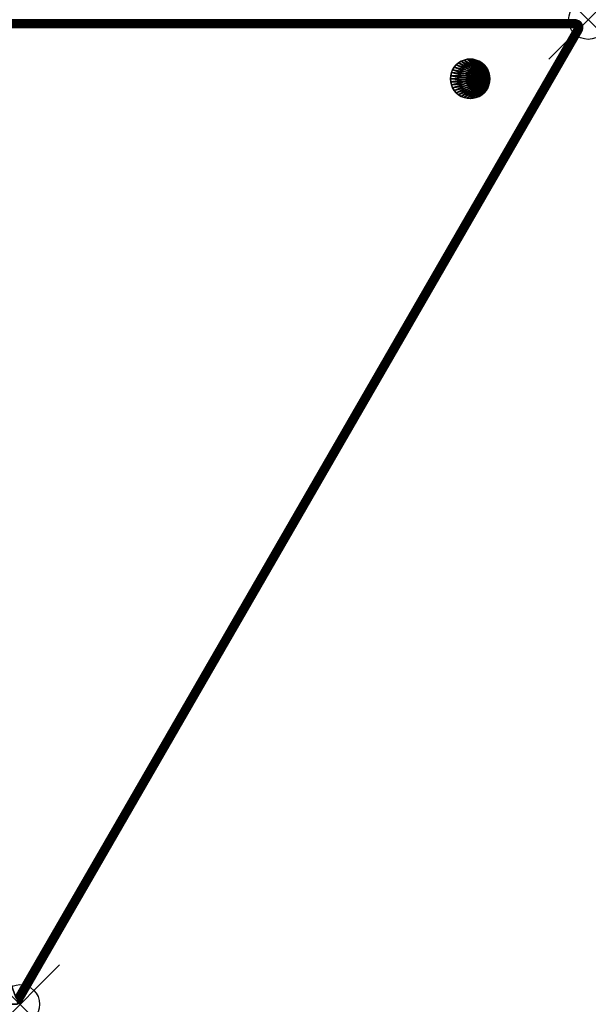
# Model space of a CAD drawing. Extents: x -14.4 to 23.6, y -25 to 0.
# Tile 2 of 2: x 9.1 to 23.6, y -25 to 0. Entities that reach past the tile are written whole.
import ezdxf

# ---------------------------------------------------------------- set-up
doc = ezdxf.new("R2010")
doc.units = 0
doc.header["$MEASUREMENT"] = 0
doc.header["$PDMODE"] = 35
doc.header["$PDSIZE"] = 1
for name, color, linetype in [('A-FURN-3-NODE', 7, 'Continuous'), ('A-FURN-3-ST-GD', 252, 'Continuous'), ('A-FURN-3-ST-SI', 160, 'Continuous'), ('A-FURN-3-ST-TP', 150, 'Continuous')]:
    doc.layers.add(name, color=color, linetype=linetype)

msp = doc.modelspace()

# ---------------------------------------------------------------- linework, layer by layer
at = {"layer": 'A-FURN-3-NODE'}
for p in [(23.566, 0), (9.132, -25)]:
    msp.add_point(p, dxfattribs=at)

# ---------------------------------------------------------------- meshes
at = {"layer": 'A-FURN-3-ST-GD'}
mesh = msp.add_polyface(dxfattribs=at)
corners = [(21.012, -1.727), (21.042, -1.655), (21.06, -1.578), (20.971, -1.794), (20.92, -1.854), (20.86, -1.905), (20.793, -1.946), (20.721, -1.976), (20.644, -1.994), (20.566, -2), (20.488, -1.994), (20.412, -1.976), (20.339, -1.946), (20.272, -1.905), (20.213, -1.854), (20.162, -1.794), (20.121, -1.727), (20.091, -1.655), (20.072, -1.578), (20.066, -1.5), (20.072, -1.422), (20.091, -1.345), (20.121, -1.273), (20.162, -1.206), (20.213, -1.146), (20.272, -1.095), (20.339, -1.054), (20.412, -1.024), (20.488, -1.006), (20.566, -1), (20.644, -1.006), (20.721, -1.024), (20.793, -1.054), (20.86, -1.095), (20.92, -1.146), (20.971, -1.206), (21.012, -1.273), (21.042, -1.345), (21.06, -1.422), (21.066, -1.5), (21.06, -1.422, 0.55), (21.066, -1.5, 0.55), (21.06, -1.578, 0.55), (21.042, -1.655, 0.55), (21.012, -1.727, 0.55), (20.971, -1.794, 0.55), (20.92, -1.854, 0.55), (20.86, -1.905, 0.55), (20.793, -1.946, 0.55), (20.721, -1.976, 0.55), (20.644, -1.994, 0.55), (20.566, -2, 0.55), (20.488, -1.994, 0.55), (20.412, -1.976, 0.55), (20.339, -1.946, 0.55), (20.272, -1.905, 0.55), (20.213, -1.854, 0.55), (20.162, -1.794, 0.55), (20.121, -1.727, 0.55), (20.091, -1.655, 0.55), (20.072, -1.578, 0.55), (20.066, -1.5, 0.55), (20.072, -1.422, 0.55), (20.091, -1.345, 0.55), (20.121, -1.273, 0.55), (20.162, -1.206, 0.55), (20.213, -1.146, 0.55), (20.272, -1.095, 0.55), (20.339, -1.054, 0.55), (20.412, -1.024, 0.55), (20.488, -1.006, 0.55), (20.566, -1, 0.55), (20.644, -1.006, 0.55), (20.721, -1.024, 0.55), (20.793, -1.054, 0.55), (20.86, -1.095, 0.55), (20.92, -1.146, 0.55), (20.971, -1.206, 0.55), (21.012, -1.273, 0.55), (21.042, -1.345, 0.55)]
mesh.append_faces([[corners[k] for k in face] for face in [(2, 39, 41), (2, 41, 42), (42, 43, 1), (42, 1, 2), (0, 1, 43), (0, 43, 44), (3, 0, 44), (3, 44, 45), (45, 46, 4), (45, 4, 3), (5, 4, 46), (5, 46, 47), (47, 48, 6), (47, 6, 5), (7, 6, 48), (7, 48, 49), (8, 7, 49), (8, 49, 50), (50, 51, 9), (50, 9, 8), (10, 9, 51), (10, 51, 52), (52, 53, 11), (52, 11, 10), (12, 11, 53), (12, 53, 54), (13, 12, 54), (13, 54, 55), (55, 56, 14), (55, 14, 13), (15, 14, 56), (15, 56, 57), (57, 58, 16), (57, 16, 15), (17, 16, 58), (17, 58, 59), (18, 17, 59), (18, 59, 60), (62, 63, 21), (62, 21, 20), (20, 19, 61), (20, 61, 62), (19, 18, 60), (19, 60, 61), (22, 21, 63), (22, 63, 64), (23, 22, 64), (23, 64, 65), (65, 66, 24), (65, 24, 23), (25, 24, 66), (25, 66, 67), (67, 68, 26), (67, 26, 25), (27, 26, 68), (27, 68, 69), (28, 27, 69), (28, 69, 70), (70, 71, 29), (70, 29, 28), (30, 29, 71), (30, 71, 72), (72, 73, 31), (72, 31, 30), (32, 31, 73), (32, 73, 74), (33, 32, 74), (33, 74, 75), (75, 76, 34), (75, 34, 33), (35, 34, 76), (35, 76, 77), (77, 78, 36), (77, 36, 35), (37, 36, 78), (37, 78, 79), (38, 37, 79), (38, 79, 40), (40, 41, 39), (40, 39, 38)]])
mesh.append_faces([[corners[k] for k in face] for face in [(2, 38, 39)]], dxfattribs={"vtx0": -1})
mesh.append_faces([[corners[k] for k in face] for face in [(2, 0, 3), (2, 3, 4), (2, 4, 5), (2, 5, 6), (2, 6, 7), (2, 7, 8), (2, 8, 9), (2, 9, 10), (2, 10, 11), (2, 11, 12), (2, 12, 13), (2, 13, 14), (2, 14, 15), (2, 15, 16), (2, 16, 17), (2, 17, 18), (2, 18, 19), (2, 19, 20), (2, 20, 21), (2, 21, 22), (2, 22, 23), (2, 23, 24), (2, 24, 25), (2, 25, 26), (2, 26, 27), (2, 27, 28), (2, 28, 29), (2, 29, 30), (2, 30, 31), (2, 31, 32), (2, 32, 33), (2, 33, 34), (2, 34, 35), (2, 35, 36), (2, 36, 37), (2, 37, 38)]], dxfattribs={"vtx0": -1, "vtx2": -1})
mesh.append_faces([[corners[k] for k in face] for face in [(79, 78, 40)]], dxfattribs={"vtx1": -1})
mesh.append_faces([[corners[k] for k in face] for face in [(43, 42, 40), (44, 43, 40), (45, 44, 40), (46, 45, 40), (47, 46, 40), (48, 47, 40), (49, 48, 40), (50, 49, 40), (51, 50, 40), (52, 51, 40), (53, 52, 40), (54, 53, 40), (55, 54, 40), (56, 55, 40), (57, 56, 40), (58, 57, 40), (59, 58, 40), (60, 59, 40), (61, 60, 40), (62, 61, 40), (63, 62, 40), (64, 63, 40), (65, 64, 40), (66, 65, 40), (67, 66, 40), (68, 67, 40), (69, 68, 40), (70, 69, 40), (71, 70, 40), (72, 71, 40), (73, 72, 40), (74, 73, 40), (75, 74, 40), (76, 75, 40), (77, 76, 40), (78, 77, 40)]], dxfattribs={"vtx1": -1, "vtx2": -1})
mesh.append_faces([[corners[k] for k in face] for face in [(2, 1, 0), (42, 41, 40)]], dxfattribs={"vtx2": -1})
at = {"layer": 'A-FURN-3-ST-SI'}
mesh = msp.add_polyface(dxfattribs=at)
corners = [(0.115, 0, 0.75), (23.22, 0, 0.75), (23.22, 0, 14.35), (0.115, 0, 14.35), (-14.261, -24.7, 14.35), (-14.261, -24.7, 0.75), (-0.058, -0.1, 0.75), (-0.058, -0.1, 14.35), (9.017, -25, 0.75), (-14.087, -25, 0.75), (-14.087, -25, 14.35), (9.017, -25, 14.35), (0.074, -0.004, 14.35), (0.074, -0.004, 0.708), (0.095, -0.001, 0.729), (0.015, -0.027, 0.65), (0.034, -0.017, 0.669), (0.054, -0.01, 0.688), (0.034, -0.017, 14.35), (-0.018, -0.051, 0.688), (-0.002, -0.038, 14.35), (-0.033, -0.066, 14.35), (-0.033, -0.066, 0.708), (-0.002, -0.038, 0.669), (-0.046, -0.082, 0.729), (-14.129, -24.996, 0.75), (-14.129, -24.996, 14.35), (-14.108, -24.999, 14.35), (-14.108, -24.999, 0.75), (-14.169, -24.983, 14.35), (-14.169, -24.983, 0.75), (-14.236, -24.934, 0.75), (-14.236, -24.934, 14.35), (-14.205, -24.962, 14.35), (-14.205, -24.962, 0.75), (-14.261, -24.9, 14.35), (-14.261, -24.9, 0.75), (-14.278, -24.862, 14.35), (-14.278, -24.862, 0.75), (-14.286, -24.779, 0.75), (-14.286, -24.779, 14.35), (-14.286, -24.821, 14.35), (-14.286, -24.821, 0.75), (-14.278, -24.738, 14.35), (-14.278, -24.738, 0.75), (23.393, -0.3, 0.75), (9.19, -24.9, 0.75), (9.19, -24.9, 14.35), (23.393, -0.3, 14.35), (9.151, -24.949, 0.688), (9.098, -24.983, 14.35), (9.135, -24.962, 14.35), (9.166, -24.934, 14.35), (9.166, -24.934, 0.708), (9.135, -24.962, 0.669), (9.117, -24.973, 0.65), (9.179, -24.918, 0.729), (9.098, -24.983, 0.669), (9.079, -24.99, 0.688), (9.059, -24.996, 0.708), (9.059, -24.996, 14.35), (9.038, -24.999, 0.729), (23.419, -0.179, 14.468), (23.41, -0.138, 0.75), (23.419, -0.179, 0.75), (23.419, -0.221, 14.431), (23.419, -0.221, 0.75), (23.41, -0.138, 14.499), (23.393, -0.1, 14.523), (23.393, -0.1, 0.75), (23.41, -0.262, 14.392), (23.41, -0.262, 0.75), (23.368, -0.066, 0.75), (23.368, -0.066, 14.499), (23.301, -0.017, 14.431), (23.301, -0.017, 0.75), (23.337, -0.038, 0.75), (23.337, -0.038, 14.468), (23.261, -0.004, 0.75), (23.261, -0.004, 14.392), (23.241, -0.001, 0.75)]
mesh.append_faces([[corners[k] for k in face] for face in [(2, 1, 0), (3, 2, 0), (6, 5, 4), (7, 6, 4), (10, 9, 8), (11, 10, 8), (14, 13, 12), (12, 3, 0), (12, 0, 14), (17, 16, 15), (17, 15, 18), (18, 12, 13), (18, 13, 17), (20, 18, 19), (19, 22, 21), (19, 21, 20), (18, 23, 19), (18, 15, 23), (24, 6, 7), (24, 7, 21), (21, 22, 24), (27, 26, 25), (27, 25, 28), (28, 9, 10), (28, 10, 27), (25, 26, 29), (25, 29, 30), (33, 32, 31), (33, 31, 34), (34, 30, 29), (34, 29, 33), (31, 32, 35), (31, 35, 36), (36, 35, 37), (36, 37, 38), (41, 40, 39), (41, 39, 42), (42, 38, 37), (42, 37, 41), (39, 40, 43), (39, 43, 44), (44, 43, 4), (44, 4, 5), (47, 46, 45), (48, 47, 45), (51, 50, 49), (49, 53, 52), (49, 52, 51), (50, 54, 49), (50, 55, 54), (56, 46, 47), (56, 47, 52), (52, 53, 56), (58, 57, 55), (58, 55, 50), (50, 60, 59), (50, 59, 58), (61, 59, 60), (60, 11, 8), (60, 8, 61), (64, 63, 62), (64, 62, 65), (65, 66, 64), (63, 67, 62), (68, 67, 63), (68, 63, 69), (66, 65, 70), (66, 70, 71), (71, 70, 48), (71, 48, 45), (68, 69, 72), (68, 72, 73), (76, 75, 74), (76, 74, 77), (77, 73, 72), (77, 72, 76), (74, 75, 78), (74, 78, 79), (80, 1, 2), (2, 79, 78), (2, 78, 80)]])
at = {"layer": 'A-FURN-3-ST-TP'}
mesh = msp.add_polyface(dxfattribs=at)
corners = [(0.054, -0.01, 0.688), (0.074, -0.004, 0.708), (23.22, -0.01, 0.688), (23.22, -0.022, 0.659), (0.034, -0.017, 0.669), (0.015, -0.027, 0.65), (23.22, -0.002, 0.719), (0.095, -0.001, 0.729), (0.115, 0, 0.75), (23.22, 0, 0.75), (23.22, -0.038, 0.632), (23.22, -0.059, 0.609), (0.03, -0.051, 0.616), (23.22, -0.082, 0.588), (23.22, -0.109, 0.572), (0.069, -0.119, 0.567), (0.048, -0.082, 0.588), (23.22, -0.138, 0.56), (23.231, -0.007, 0.698), (23.255, -0.026, 0.658), (23.255, -0.006, 0.715), (23.275, -0.008, 0.738), (23.241, -0.001, 0.75), (23.276, -0.056, 0.623), (23.233, -0.062, 0.606), (23.247, -0.101, 0.578), (23.26, -0.146, 0.561)]
mesh.append_faces([[corners[k] for k in face] for face in [(0, 1, 2), (0, 2, 3), (3, 4, 0), (3, 5, 4), (6, 2, 7), (7, 8, 9), (7, 9, 6), (2, 1, 7), (10, 11, 12), (12, 5, 3), (12, 3, 10), (13, 14, 15), (13, 15, 16), (16, 12, 11), (16, 11, 13), (15, 14, 17), (6, 18, 2), (2, 18, 19), (2, 19, 10), (2, 10, 3), (19, 18, 20), (20, 18, 6), (20, 6, 9), (21, 20, 9), (21, 9, 22), (10, 19, 23), (10, 23, 24), (10, 24, 11), (13, 11, 24), (24, 25, 14), (24, 14, 13), (25, 24, 23), (17, 14, 25), (17, 25, 26)]])
mesh = msp.add_polyface(dxfattribs=at)
corners = [(9.017, -24.8, 14.55), (23.22, -0.2, 14.55), (0.115, -0.2, 14.55), (0.115, -0.169, 14.548), (0.115, -0.138, 14.54), (0.097, -0.158, 14.545), (0.115, -0.082, 14.512), (0.115, -0.109, 14.528), (23.393, -0.1, 14.523), (23.368, -0.066, 14.499), (0.115, -0.059, 14.491), (0.115, -0.038, 14.468), (23.337, -0.038, 14.468), (23.301, -0.017, 14.431), (0.115, -0.022, 14.441), (23.261, -0.004, 14.392), (0.115, -0.01, 14.412), (0.115, -0.002, 14.381), (23.22, 0, 14.35), (0.115, 0, 14.35), (23.327, -0.138, 14.54), (23.361, -0.119, 14.533), (23.292, -0.158, 14.546), (23.256, -0.179, 14.549), (9.182, -24.895, 14.412), (23.41, -0.262, 14.392), (23.419, -0.221, 14.431), (23.393, -0.3, 14.35), (23.419, -0.179, 14.468), (23.41, -0.138, 14.499), (9.139, -24.871, 14.491), (9.157, -24.881, 14.468), (9.119, -24.859, 14.512), (9.096, -24.845, 14.528), (9.071, -24.831, 14.54), (9.044, -24.816, 14.548)]
mesh.append_faces([[corners[k] for k in face] for face in [(0, 1, 2), (3, 4, 5), (5, 2, 3), (6, 7, 8), (6, 8, 9), (9, 10, 6), (11, 10, 12), (11, 12, 13), (13, 14, 11), (10, 9, 12), (14, 13, 15), (14, 15, 16), (17, 16, 15), (17, 15, 18), (18, 19, 17), (20, 21, 8), (20, 8, 7), (7, 4, 22), (7, 22, 20), (3, 2, 1), (3, 1, 23), (23, 22, 4), (23, 4, 3), (24, 25, 26), (27, 25, 24), (28, 29, 30), (31, 26, 28), (32, 30, 29), (29, 8, 33), (29, 33, 32), (20, 22, 34), (20, 34, 33), (33, 21, 20), (33, 8, 21), (35, 34, 23), (23, 1, 0), (23, 0, 35), (34, 22, 23)]])
mesh = msp.add_polyface(dxfattribs=at)
corners = [(0.069, -0.119, 0.567), (23.22, -0.138, 0.56), (0.091, -0.158, 0.554), (23.22, -0.169, 0.552), (23.22, -0.2, 0.55), (0.115, -0.2, 0.55), (23.26, -0.146, 0.561), (23.406, -0.149, 0.696), (23.41, -0.138, 0.75), (23.416, -0.16, 0.746), (23.269, -0.195, 0.556), (23.307, -0.14, 0.58), (23.315, -0.189, 0.574), (23.349, -0.138, 0.611), (23.355, -0.187, 0.603), (23.383, -0.141, 0.65), (23.387, -0.19, 0.641), (23.409, -0.198, 0.685), (23.419, -0.209, 0.733), (23.419, -0.179, 0.75), (23.419, -0.221, 0.75), (23.247, -0.216, 0.552), (23.273, -0.231, 0.56), (23.317, -0.239, 0.58), (23.298, -0.245, 0.572), (23.353, -0.237, 0.605), (23.381, -0.24, 0.639), (23.401, -0.246, 0.678), (23.409, -0.256, 0.721)]
mesh.append_faces([[corners[k] for k in face] for face in [(0, 1, 2), (3, 4, 5), (5, 2, 1), (5, 1, 3), (6, 3, 1), (7, 8, 9), (3, 6, 10), (3, 10, 4), (10, 6, 11), (10, 11, 12), (12, 11, 13), (12, 13, 14), (14, 13, 15), (14, 15, 16), (16, 15, 7), (16, 7, 17), (17, 7, 9), (17, 9, 18), (18, 9, 19), (18, 19, 20), (19, 9, 8), (21, 4, 10), (10, 22, 21), (22, 10, 12), (22, 12, 23), (22, 23, 24), (23, 12, 14), (23, 14, 25), (25, 14, 16), (25, 16, 26), (26, 16, 17), (26, 17, 27), (27, 17, 18), (27, 18, 28), (28, 18, 20)]])
mesh = msp.add_polyface(dxfattribs=at)
corners = [(9.017, -24.8, 0.55), (0.115, -0.2, 0.55), (23.22, -0.2, 0.55), (23.36, -0.281, 0.632), (23.374, -0.289, 0.659), (9.117, -24.973, 0.65), (9.103, -24.949, 0.616), (23.342, -0.271, 0.609), (23.322, -0.259, 0.588), (9.085, -24.918, 0.588), (9.064, -24.881, 0.567), (23.298, -0.245, 0.572), (9.041, -24.842, 0.554), (23.273, -0.231, 0.56), (23.247, -0.216, 0.552), (9.151, -24.949, 0.688), (9.135, -24.962, 0.669), (23.385, -0.295, 0.688), (9.166, -24.934, 0.708), (23.391, -0.299, 0.719), (23.393, -0.3, 0.75), (9.19, -24.9, 0.75), (9.179, -24.918, 0.729), (23.409, -0.256, 0.721), (23.419, -0.221, 0.75), (23.41, -0.262, 0.75), (23.317, -0.239, 0.58), (23.353, -0.237, 0.605), (23.342, -0.271, 0.609), (23.381, -0.24, 0.639), (23.401, -0.246, 0.678)]
mesh.append_faces([[corners[k] for k in face] for face in [(0, 1, 2), (3, 4, 5), (3, 5, 6), (6, 7, 3), (8, 7, 9), (8, 9, 10), (10, 11, 8), (7, 6, 9), (11, 10, 12), (11, 12, 13), (14, 13, 12), (14, 12, 0), (0, 2, 14), (15, 16, 5), (15, 5, 4), (4, 17, 18), (4, 18, 15), (19, 20, 21), (19, 21, 22), (22, 18, 17), (22, 17, 19), (23, 24, 25), (11, 26, 8), (8, 26, 27), (8, 27, 28), (28, 27, 29), (28, 29, 3), (3, 29, 30), (3, 30, 17), (3, 17, 4), (17, 30, 23), (17, 23, 19), (19, 23, 25), (19, 25, 20)]])
mesh = msp.add_polyface(dxfattribs=at)
corners = [(9.166, -24.934, 14.35), (9.164, -24.935, 14.355), (9.132, -24.963, 14.367), (9.135, -24.962, 14.35), (9.169, -24.921, 14.396), (9.138, -24.947, 14.411), (9.19, -24.9, 14.35), (9.188, -24.899, 14.381), (9.17, -24.899, 14.433), (9.139, -24.923, 14.45), (9.182, -24.895, 14.412), (9.171, -24.889, 14.441), (9.157, -24.881, 14.468), (9.135, -24.891, 14.484), (9.095, -24.982, 14.378), (9.098, -24.983, 14.35), (9.101, -24.967, 14.423), (9.101, -24.942, 14.463), (9.097, -24.909, 14.497), (9.119, -24.859, 14.512), (9.089, -24.87, 14.523), (9.139, -24.871, 14.491), (9.054, -24.993, 14.388), (9.059, -24.978, 14.431), (9.06, -24.954, 14.471), (9.096, -24.845, 14.528), (9.071, -24.831, 14.54), (23.419, -0.221, 14.431), (23.393, -0.3, 14.35), (23.419, -0.179, 14.468)]
mesh.append_faces([[corners[k] for k in face] for face in [(0, 1, 2), (0, 2, 3), (2, 1, 4), (2, 4, 5), (4, 1, 0), (4, 0, 6), (4, 6, 7), (5, 4, 8), (5, 8, 9), (10, 11, 8), (8, 4, 7), (8, 7, 10), (9, 8, 11), (9, 11, 12), (9, 12, 13), (3, 2, 14), (3, 14, 15), (14, 2, 5), (14, 5, 16), (16, 5, 9), (16, 9, 17), (17, 9, 13), (17, 13, 18), (18, 13, 19), (18, 19, 20), (21, 19, 13), (13, 12, 21), (22, 14, 16), (23, 16, 17), (24, 17, 18), (25, 26, 20), (20, 19, 25), (10, 27, 11), (7, 6, 28), (28, 10, 7), (12, 11, 27), (29, 21, 12)]])
mesh = msp.add_polyface(dxfattribs=at)
corners = [(23.255, -0.026, 0.658), (23.255, -0.006, 0.715), (23.287, -0.025, 0.681), (23.275, -0.008, 0.738), (23.312, -0.027, 0.711), (23.241, -0.001, 0.75), (23.261, -0.004, 0.75), (23.329, -0.033, 0.746), (23.301, -0.017, 0.75), (23.337, -0.038, 0.75), (23.276, -0.056, 0.623), (23.314, -0.054, 0.651), (23.344, -0.057, 0.686), (23.364, -0.064, 0.728), (23.368, -0.066, 0.75), (23.247, -0.101, 0.578), (23.294, -0.095, 0.597), (23.335, -0.093, 0.627), (23.368, -0.096, 0.666), (23.39, -0.103, 0.711), (23.393, -0.1, 0.75), (23.26, -0.146, 0.561), (23.307, -0.14, 0.58), (23.349, -0.138, 0.611), (23.383, -0.141, 0.65), (23.406, -0.149, 0.696), (23.41, -0.138, 0.75)]
mesh.append_faces([[corners[k] for k in face] for face in [(0, 1, 2), (2, 1, 3), (2, 3, 4), (3, 5, 6), (7, 4, 3), (7, 3, 6), (7, 6, 8), (8, 9, 7), (10, 0, 2), (10, 2, 11), (11, 2, 4), (11, 4, 12), (12, 4, 7), (12, 7, 13), (13, 7, 9), (13, 9, 14), (15, 10, 16), (16, 10, 11), (16, 11, 17), (17, 11, 12), (17, 12, 18), (18, 12, 13), (18, 13, 19), (19, 13, 14), (19, 14, 20), (21, 15, 16), (21, 16, 22), (22, 16, 17), (22, 17, 23), (23, 17, 18), (23, 18, 24), (24, 18, 19), (24, 19, 25), (25, 19, 20), (25, 20, 26)]])

doc.saveas('drawing.dxf')
